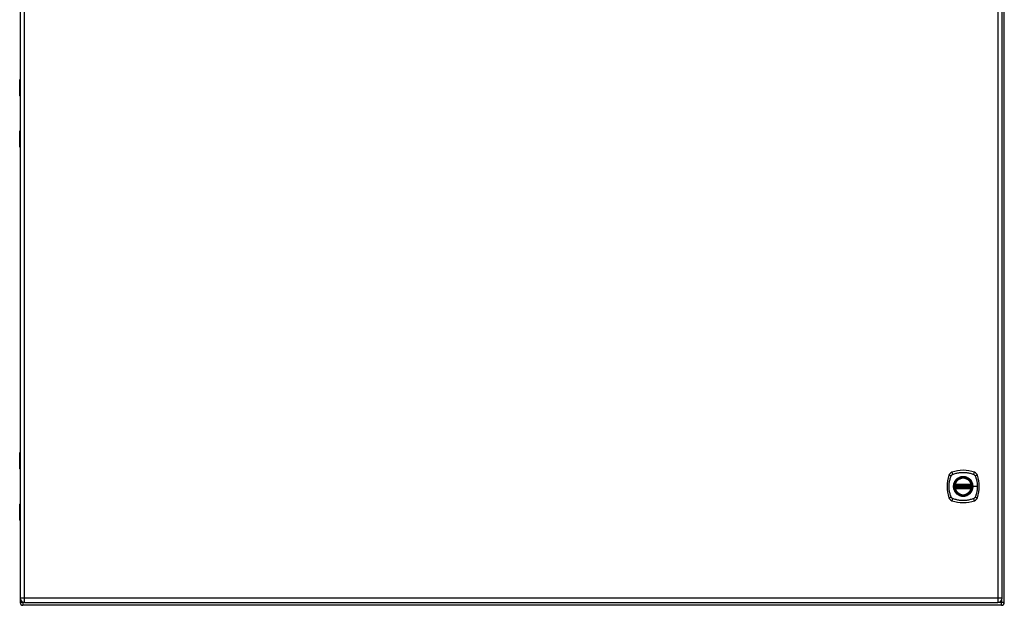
# Model space of a CAD drawing. Header units: inches. Extents: x 24 to 237, y 20 to 146.
# Tile 7 of 11: x 109 to 145, y 63 to 84. Entities that reach past the tile are written whole.
import ezdxf

# ---------------------------------------------------------------- set-up
doc = ezdxf.new("R2010")
doc.units = ezdxf.units.IN
doc.header["$MEASUREMENT"] = 0
doc.layers.add('Visible Edges(ANSI)', color=7, linetype='Continuous', lineweight=25)
doc.layers.add('Visible Tangent Edges(ANSI)', color=7, linetype='Continuous', lineweight=25)

msp = doc.modelspace()

# ---------------------------------------------------------------- linework, layer by layer
at = {"layer": 'Visible Edges(ANSI)'}
for p, q in [((144.526, 62.682), (144.526, 98.526)), ((108.527, 98.324), (108.527, 62.843)), ((144.445, 62.843), (144.445, 98.324)), ((108.526, 92.985), (108.526, 81.833)), ((108.508, 81.229), (108.508, 81.813)), ((108.527, 81.213), (108.523, 81.213)), ((108.526, 81.213), (108.526, 79.953)), ((108.508, 79.353), (108.508, 79.937)), ((108.523, 79.953), (108.527, 79.953)), ((108.526, 79.333), (108.526, 68.182)), ((108.508, 67.577), (108.508, 68.162)), ((108.527, 67.562), (108.523, 67.562)), ((108.526, 67.562), (108.526, 66.302)), ((142.724, 66.971), (143.318, 66.971)), ((143.318, 66.892), (142.724, 66.892)), ((142.729, 66.991), (143.314, 66.991)), ((143.314, 66.872), (142.729, 66.872)), ((108.508, 65.701), (108.508, 66.286)), ((108.523, 66.302), (108.527, 66.302)), ((108.526, 65.682), (108.526, 62.682)), ((108.688, 62.682), (144.284, 62.682)), ((144.427, 62.583), (108.625, 62.583))]:
    msp.add_line(p, q, dxfattribs=at)
at = {"layer": 'Visible Edges(ANSI)', "flags": 128}
for points in [[(142.713, 66.985), (142.713, 66.985), (142.713, 66.985), (142.713, 66.984), (142.713, 66.984), (142.713, 66.983), (142.712, 66.983), (142.712, 66.982), (142.712, 66.982), (142.712, 66.981), (142.712, 66.98), (142.712, 66.979), (142.712, 66.978), (142.711, 66.976), (142.711, 66.975), (142.711, 66.974), (142.711, 66.973), (142.711, 66.971), (142.711, 66.97), (142.71, 66.968), (142.71, 66.967), (142.71, 66.965), (142.71, 66.963), (142.71, 66.962), (142.71, 66.96)], [(142.71, 66.903), (142.71, 66.901), (142.71, 66.9), (142.71, 66.898), (142.71, 66.897), (142.71, 66.895), (142.711, 66.894), (142.711, 66.892), (142.711, 66.891), (142.711, 66.889), (142.711, 66.888), (142.711, 66.887), (142.712, 66.886), (142.712, 66.885), (142.712, 66.884), (142.712, 66.883), (142.712, 66.882), (142.712, 66.881), (142.712, 66.88), (142.713, 66.88), (142.713, 66.879), (142.713, 66.879), (142.713, 66.879), (142.713, 66.878), (142.713, 66.878)], [(143.333, 66.96), (143.333, 66.962), (143.333, 66.963), (143.332, 66.965), (143.332, 66.967), (143.332, 66.968), (143.332, 66.97), (143.332, 66.971), (143.332, 66.973), (143.331, 66.974), (143.331, 66.975), (143.331, 66.976), (143.331, 66.978), (143.331, 66.979), (143.331, 66.98), (143.33, 66.981), (143.33, 66.982), (143.33, 66.982), (143.33, 66.983), (143.33, 66.983), (143.33, 66.984), (143.33, 66.984), (143.33, 66.985), (143.33, 66.985), (143.33, 66.985)], [(143.33, 66.878), (143.33, 66.878), (143.33, 66.879), (143.33, 66.879), (143.33, 66.879), (143.33, 66.88), (143.33, 66.88), (143.33, 66.881), (143.33, 66.882), (143.33, 66.883), (143.331, 66.884), (143.331, 66.885), (143.331, 66.886), (143.331, 66.887), (143.331, 66.888), (143.331, 66.889), (143.332, 66.891), (143.332, 66.892), (143.332, 66.894), (143.332, 66.895), (143.332, 66.897), (143.332, 66.898), (143.333, 66.9), (143.333, 66.901), (143.333, 66.903)]]:
    msp.add_lwpolyline(points, dxfattribs=at)
at = {"layer": 'Visible Edges(ANSI)'}
for radius in [0.32, 0.315]:
    msp.add_circle((143.021, 66.932), radius, dxfattribs=at)
for centre, radius, start, end in [((108.527, 81.813), 0.0197, 90.5386, 180), ((108.523, 81.229), 0.0157, 180, 270), ((108.523, 79.937), 0.0157, 90, 180), ((108.527, 79.353), 0.0197, 180, 269.4614), ((108.527, 68.162), 0.0197, 90.5386, 180), ((108.523, 67.577), 0.0157, 180, 270), ((142.667, 67.286), 0.177, 108.7722, 161.2278), ((143.021, 66.243), 1.28, 71.2278, 108.7722), ((143.376, 67.286), 0.177, 18.7722, 71.2278), ((143.71, 66.932), 1.28, 161.2278, 198.7722), ((143.021, 66.932), 0.313, 166.3656, 170.216), ((143.021, 66.932), 0.313, 13.6344, 166.3656), ((142.729, 67.003), 0.0118, 166.3656, 270), ((143.314, 67.003), 0.0118, 270, 13.6344), ((143.021, 66.932), 0.313, 9.784, 13.6344), ((142.332, 66.932), 1.28, 341.2278, 18.7722), ((143.021, 66.932), 0.313, 174.7499, 185.2501), ((142.724, 66.983), 0.0118, 170.216, 270), ((142.724, 66.88), 0.0118, 90, 189.784), ((143.021, 66.932), 0.313, 189.784, 193.6344), ((142.729, 66.861), 0.0118, 90, 193.6344), ((143.021, 66.932), 0.313, 193.6344, 346.3656), ((143.314, 66.861), 0.0118, 346.3656, 90), ((143.318, 66.983), 0.0118, 270, 9.784), ((143.318, 66.88), 0.0118, 350.216, 90), ((143.021, 66.932), 0.313, 346.3656, 350.216), ((143.021, 66.932), 0.313, 354.7499, 5.2501), ((108.523, 66.286), 0.0157, 90, 180), ((142.667, 66.577), 0.177, 198.7722, 251.2278), ((143.021, 67.621), 1.28, 251.2278, 288.7722), ((143.376, 66.577), 0.177, 288.7722, 341.2278), ((108.527, 65.701), 0.0197, 180, 269.4614), ((108.625, 62.682), 0.099, 180, 270), ((108.688, 62.843), 0.161, 180, 270), ((144.284, 62.843), 0.161, 270, 0), ((144.427, 62.682), 0.099, 270, 0)]:
    msp.add_arc(centre, radius, start, end, dxfattribs=at)
at = {"layer": 'Visible Tangent Edges(ANSI)'}
for p, q in [((108.688, 62.843), (108.688, 98.324)), ((144.284, 98.324), (144.284, 62.843)), ((108.527, 81.813), (108.508, 81.813)), ((108.508, 81.229), (108.527, 81.229)), ((108.527, 79.937), (108.508, 79.937)), ((108.508, 79.353), (108.527, 79.353)), ((108.527, 68.162), (108.508, 68.162)), ((108.508, 67.577), (108.527, 67.577)), ((142.717, 67.005), (142.729, 67.003)), ((142.729, 66.991), (142.729, 67.003)), ((143.314, 67.003), (142.729, 67.003)), ((143.314, 67.003), (143.325, 67.005)), ((143.314, 67.003), (143.314, 66.991)), ((142.71, 66.96), (142.721, 66.959)), ((142.71, 66.903), (142.721, 66.904)), ((142.719, 66.984), (142.713, 66.985)), ((142.713, 66.878), (142.719, 66.879)), ((142.729, 66.861), (142.717, 66.858)), ((142.721, 66.959), (143.321, 66.959)), ((143.321, 66.904), (142.721, 66.904)), ((142.724, 66.971), (142.724, 66.981)), ((142.724, 66.882), (142.724, 66.892)), ((142.729, 66.981), (142.729, 66.991)), ((142.729, 66.981), (143.314, 66.981)), ((142.729, 66.872), (142.729, 66.882)), ((143.314, 66.882), (142.729, 66.882)), ((142.729, 66.861), (142.729, 66.872)), ((142.729, 66.861), (143.314, 66.861)), ((143.314, 66.991), (143.314, 66.981)), ((143.314, 66.882), (143.314, 66.872)), ((143.314, 66.872), (143.314, 66.861)), ((143.325, 66.858), (143.314, 66.861)), ((143.318, 66.981), (143.318, 66.971)), ((143.318, 66.892), (143.318, 66.882)), ((143.321, 66.959), (143.333, 66.96)), ((143.321, 66.904), (143.333, 66.903)), ((143.33, 66.985), (143.324, 66.984)), ((143.324, 66.879), (143.33, 66.878)), ((143.373, 66.932), (143.378, 66.932)), ((143.538, 66.932), (143.378, 66.932)), ((108.527, 66.286), (108.508, 66.286)), ((108.508, 65.701), (108.527, 65.701)), ((108.625, 62.682), (108.526, 62.682)), ((108.688, 62.843), (108.527, 62.843)), ((108.625, 62.682), (108.625, 62.695)), ((108.676, 62.682), (108.625, 62.682)), ((108.625, 62.682), (108.625, 62.583)), ((108.688, 62.682), (108.688, 62.843)), ((144.284, 62.843), (108.688, 62.843)), ((144.284, 62.843), (144.284, 62.682)), ((144.445, 62.843), (144.284, 62.843)), ((144.427, 62.682), (144.297, 62.682)), ((144.427, 62.767), (144.427, 62.682)), ((144.526, 62.682), (144.427, 62.682)), ((144.427, 62.583), (144.427, 62.682))]:
    msp.add_line(p, q, dxfattribs=at)
at = {"layer": 'Visible Tangent Edges(ANSI)', "flags": 128}
for points in [[(108.527, 81.598), (108.526, 81.598), (108.524, 81.596), (108.523, 81.595), (108.521, 81.593), (108.52, 81.591), (108.519, 81.588), (108.518, 81.585), (108.518, 81.582), (108.517, 81.578), (108.517, 81.575), (108.516, 81.571), (108.516, 81.567), (108.516, 81.564), (108.517, 81.56), (108.517, 81.556), (108.518, 81.553), (108.518, 81.55), (108.519, 81.547), (108.52, 81.544), (108.521, 81.542), (108.523, 81.54), (108.524, 81.538), (108.526, 81.537), (108.527, 81.536)], [(108.527, 81.556), (108.527, 81.557), (108.527, 81.558), (108.527, 81.559), (108.526, 81.56), (108.526, 81.561), (108.526, 81.561), (108.526, 81.562), (108.526, 81.563), (108.526, 81.564), (108.526, 81.565), (108.526, 81.566), (108.526, 81.567), (108.526, 81.568), (108.526, 81.569), (108.526, 81.57), (108.526, 81.571), (108.526, 81.572), (108.526, 81.573), (108.526, 81.574), (108.526, 81.575), (108.527, 81.576), (108.527, 81.577), (108.527, 81.578), (108.527, 81.579)], [(108.527, 79.63), (108.526, 79.629), (108.524, 79.628), (108.523, 79.626), (108.521, 79.624), (108.52, 79.622), (108.519, 79.619), (108.518, 79.617), (108.518, 79.613), (108.517, 79.61), (108.517, 79.606), (108.516, 79.603), (108.516, 79.599), (108.516, 79.595), (108.517, 79.591), (108.517, 79.588), (108.518, 79.584), (108.518, 79.581), (108.519, 79.578), (108.52, 79.576), (108.521, 79.573), (108.523, 79.571), (108.524, 79.57), (108.526, 79.569), (108.527, 79.568)], [(108.527, 79.588), (108.527, 79.588), (108.527, 79.589), (108.527, 79.59), (108.526, 79.591), (108.526, 79.592), (108.526, 79.593), (108.526, 79.594), (108.526, 79.595), (108.526, 79.596), (108.526, 79.597), (108.526, 79.598), (108.526, 79.599), (108.526, 79.6), (108.526, 79.601), (108.526, 79.602), (108.526, 79.603), (108.526, 79.604), (108.526, 79.605), (108.526, 79.606), (108.526, 79.607), (108.527, 79.608), (108.527, 79.608), (108.527, 79.609), (108.527, 79.61)], [(108.527, 67.947), (108.526, 67.946), (108.524, 67.945), (108.523, 67.943), (108.521, 67.941), (108.52, 67.939), (108.519, 67.936), (108.518, 67.934), (108.518, 67.93), (108.517, 67.927), (108.517, 67.923), (108.516, 67.92), (108.516, 67.916), (108.516, 67.912), (108.517, 67.908), (108.517, 67.905), (108.518, 67.901), (108.518, 67.898), (108.519, 67.895), (108.52, 67.893), (108.521, 67.89), (108.523, 67.888), (108.524, 67.887), (108.526, 67.886), (108.527, 67.885)], [(108.527, 67.905), (108.527, 67.905), (108.527, 67.906), (108.527, 67.907), (108.526, 67.908), (108.526, 67.909), (108.526, 67.91), (108.526, 67.911), (108.526, 67.912), (108.526, 67.913), (108.526, 67.914), (108.526, 67.915), (108.526, 67.916), (108.526, 67.917), (108.526, 67.918), (108.526, 67.919), (108.526, 67.92), (108.526, 67.921), (108.526, 67.922), (108.526, 67.923), (108.526, 67.924), (108.527, 67.925), (108.527, 67.925), (108.527, 67.926), (108.527, 67.927)], [(142.581, 67.32), (142.583, 67.323), (142.584, 67.326), (142.586, 67.328), (142.587, 67.331), (142.589, 67.334), (142.591, 67.336), (142.592, 67.339), (142.594, 67.341), (142.596, 67.344), (142.598, 67.346), (142.6, 67.348), (142.602, 67.35), (142.605, 67.353), (142.607, 67.355), (142.609, 67.357), (142.612, 67.359), (142.614, 67.36), (142.617, 67.362), (142.619, 67.364), (142.622, 67.366), (142.624, 67.367), (142.627, 67.369), (142.63, 67.37), (142.633, 67.372)], [(142.633, 67.372), (142.666, 67.385), (142.697, 67.396), (142.729, 67.405), (142.76, 67.414), (142.792, 67.422), (142.824, 67.429), (142.857, 67.435), (142.889, 67.44), (142.922, 67.443), (142.955, 67.446), (142.988, 67.448), (143.021, 67.448), (143.054, 67.448), (143.087, 67.446), (143.12, 67.443), (143.153, 67.44), (143.185, 67.435), (143.218, 67.429), (143.25, 67.422), (143.282, 67.414), (143.314, 67.405), (143.345, 67.396), (143.376, 67.385), (143.41, 67.372)], [(143.41, 67.372), (143.411, 67.371), (143.413, 67.37), (143.414, 67.369), (143.415, 67.369), (143.417, 67.368), (143.418, 67.367), (143.419, 67.366), (143.421, 67.366), (143.422, 67.365), (143.423, 67.364), (143.425, 67.363), (143.426, 67.362), (143.427, 67.361), (143.428, 67.36), (143.43, 67.36), (143.431, 67.359), (143.432, 67.358), (143.433, 67.357), (143.434, 67.356), (143.436, 67.355), (143.437, 67.354), (143.438, 67.353), (143.439, 67.351), (143.44, 67.35)], [(142.581, 66.543), (142.568, 66.577), (142.557, 66.608), (142.547, 66.639), (142.539, 66.671), (142.531, 66.703), (142.524, 66.735), (142.518, 66.767), (142.513, 66.8), (142.51, 66.833), (142.507, 66.865), (142.505, 66.898), (142.505, 66.931), (142.505, 66.964), (142.507, 66.997), (142.51, 67.03), (142.513, 67.063), (142.518, 67.096), (142.524, 67.128), (142.531, 67.16), (142.539, 67.192), (142.547, 67.224), (142.557, 67.256), (142.568, 67.287), (142.581, 67.32)], [(142.747, 67.159), (142.734, 67.143), (142.722, 67.126), (142.712, 67.109), (142.702, 67.09), (142.693, 67.072), (142.686, 67.053), (142.679, 67.033), (142.674, 67.013), (142.67, 66.993), (142.667, 66.973), (142.665, 66.952), (142.664, 66.931), (142.665, 66.911), (142.667, 66.89), (142.67, 66.87), (142.674, 66.85), (142.679, 66.83), (142.686, 66.81), (142.693, 66.791), (142.702, 66.773), (142.712, 66.754), (142.722, 66.737), (142.734, 66.72), (142.747, 66.704)], [(143.373, 66.932), (143.361, 66.84), (143.326, 66.755), (143.27, 66.682), (143.197, 66.626), (143.112, 66.591), (143.021, 66.579), (142.93, 66.592), (142.845, 66.627), (142.772, 66.683), (142.716, 66.755), (142.681, 66.841), (142.669, 66.932), (142.681, 67.023), (142.716, 67.108), (142.772, 67.181), (142.845, 67.237), (142.93, 67.272), (143.021, 67.284), (143.113, 67.272), (143.198, 67.236), (143.271, 67.181), (143.326, 67.108), (143.361, 67.023), (143.373, 66.932)], [(142.717, 67.005), (142.717, 67.004), (142.717, 67.004), (142.716, 67.003), (142.716, 67.002), (142.716, 67.001), (142.716, 67), (142.716, 66.999), (142.716, 66.998), (142.716, 66.997), (142.716, 66.996), (142.716, 66.995), (142.716, 66.994), (142.716, 66.993), (142.716, 66.992), (142.716, 66.991), (142.716, 66.99), (142.717, 66.989), (142.717, 66.989), (142.717, 66.988), (142.717, 66.987), (142.718, 66.986), (142.718, 66.985), (142.718, 66.985), (142.719, 66.984)], [(142.794, 67.206), (142.792, 67.204), (142.789, 67.203), (142.787, 67.201), (142.785, 67.199), (142.783, 67.197), (142.781, 67.195), (142.779, 67.193), (142.777, 67.192), (142.775, 67.19), (142.773, 67.188), (142.771, 67.186), (142.769, 67.184), (142.767, 67.182), (142.765, 67.18), (142.763, 67.178), (142.761, 67.176), (142.759, 67.174), (142.758, 67.172), (142.756, 67.17), (142.754, 67.168), (142.752, 67.166), (142.75, 67.163), (142.748, 67.161), (142.747, 67.159)], [(143.249, 67.206), (143.233, 67.219), (143.216, 67.231), (143.198, 67.241), (143.18, 67.251), (143.161, 67.26), (143.142, 67.267), (143.123, 67.274), (143.103, 67.279), (143.083, 67.283), (143.062, 67.286), (143.042, 67.288), (143.021, 67.288), (143.001, 67.288), (142.98, 67.286), (142.96, 67.283), (142.939, 67.279), (142.92, 67.274), (142.9, 67.267), (142.881, 67.26), (142.862, 67.251), (142.844, 67.241), (142.827, 67.231), (142.81, 67.219), (142.794, 67.206)], [(143.296, 67.159), (143.294, 67.161), (143.292, 67.163), (143.29, 67.166), (143.289, 67.168), (143.287, 67.17), (143.285, 67.172), (143.283, 67.174), (143.281, 67.176), (143.279, 67.178), (143.277, 67.18), (143.275, 67.182), (143.273, 67.184), (143.271, 67.186), (143.269, 67.188), (143.267, 67.19), (143.265, 67.192), (143.263, 67.193), (143.261, 67.195), (143.259, 67.197), (143.257, 67.199), (143.255, 67.201), (143.253, 67.203), (143.251, 67.204), (143.249, 67.206)], [(143.378, 66.932), (143.378, 66.942), (143.378, 66.952), (143.377, 66.962), (143.376, 66.973), (143.374, 66.983), (143.373, 66.993), (143.371, 67.003), (143.369, 67.013), (143.366, 67.023), (143.363, 67.033), (143.36, 67.043), (143.357, 67.053), (143.353, 67.062), (143.349, 67.072), (143.345, 67.081), (143.341, 67.09), (143.336, 67.1), (143.331, 67.109), (143.326, 67.117), (143.32, 67.126), (143.314, 67.135), (143.309, 67.143), (143.302, 67.151), (143.296, 67.159)], [(143.324, 66.984), (143.324, 66.985), (143.325, 66.985), (143.325, 66.986), (143.325, 66.987), (143.325, 66.988), (143.326, 66.989), (143.326, 66.989), (143.326, 66.99), (143.326, 66.991), (143.326, 66.992), (143.326, 66.993), (143.326, 66.994), (143.327, 66.995), (143.327, 66.996), (143.327, 66.997), (143.327, 66.998), (143.326, 66.999), (143.326, 67), (143.326, 67.001), (143.326, 67.002), (143.326, 67.003), (143.326, 67.004), (143.326, 67.004), (143.325, 67.005)], [(143.44, 67.35), (143.441, 67.349), (143.442, 67.348), (143.443, 67.347), (143.444, 67.346), (143.445, 67.345), (143.446, 67.344), (143.447, 67.342), (143.448, 67.341), (143.449, 67.34), (143.45, 67.339), (143.451, 67.337), (143.452, 67.336), (143.453, 67.335), (143.454, 67.334), (143.454, 67.332), (143.455, 67.331), (143.456, 67.33), (143.457, 67.328), (143.458, 67.327), (143.458, 67.326), (143.459, 67.324), (143.46, 67.323), (143.461, 67.322), (143.461, 67.32)], [(143.461, 67.32), (143.469, 67.302), (143.475, 67.287), (143.48, 67.271), (143.485, 67.256), (143.49, 67.24), (143.495, 67.224), (143.5, 67.208), (143.504, 67.193), (143.508, 67.177), (143.512, 67.161), (143.515, 67.144), (143.519, 67.128), (143.522, 67.112), (143.524, 67.096), (143.527, 67.08), (143.529, 67.063), (143.531, 67.047), (143.533, 67.03), (143.534, 67.014), (143.536, 66.998), (143.537, 66.981), (143.537, 66.965), (143.538, 66.948), (143.538, 66.932)], [(142.719, 66.879), (142.718, 66.879), (142.718, 66.878), (142.718, 66.877), (142.717, 66.876), (142.717, 66.875), (142.717, 66.875), (142.717, 66.874), (142.716, 66.873), (142.716, 66.872), (142.716, 66.871), (142.716, 66.87), (142.716, 66.869), (142.716, 66.868), (142.716, 66.867), (142.716, 66.866), (142.716, 66.865), (142.716, 66.864), (142.716, 66.864), (142.716, 66.863), (142.716, 66.862), (142.716, 66.861), (142.717, 66.86), (142.717, 66.859), (142.717, 66.858)], [(142.719, 66.984), (142.719, 66.984), (142.719, 66.983), (142.719, 66.983), (142.72, 66.983), (142.72, 66.983), (142.72, 66.983), (142.72, 66.983), (142.72, 66.983), (142.721, 66.982), (142.721, 66.982), (142.721, 66.982), (142.721, 66.982), (142.722, 66.982), (142.722, 66.982), (142.722, 66.982), (142.722, 66.982), (142.723, 66.982), (142.723, 66.981), (142.723, 66.981), (142.723, 66.981), (142.724, 66.981), (142.724, 66.981), (142.724, 66.981), (142.724, 66.981)], [(142.724, 66.882), (142.724, 66.882), (142.724, 66.882), (142.724, 66.882), (142.723, 66.882), (142.723, 66.882), (142.723, 66.882), (142.723, 66.882), (142.722, 66.882), (142.722, 66.881), (142.722, 66.881), (142.722, 66.881), (142.721, 66.881), (142.721, 66.881), (142.721, 66.881), (142.721, 66.881), (142.72, 66.881), (142.72, 66.881), (142.72, 66.88), (142.72, 66.88), (142.72, 66.88), (142.719, 66.88), (142.719, 66.88), (142.719, 66.88), (142.719, 66.879)], [(142.721, 66.959), (142.721, 66.96), (142.722, 66.961), (142.722, 66.961), (142.722, 66.962), (142.722, 66.963), (142.722, 66.964), (142.722, 66.964), (142.723, 66.965), (142.723, 66.966), (142.723, 66.966), (142.723, 66.967), (142.723, 66.968), (142.723, 66.968), (142.724, 66.969), (142.724, 66.969), (142.724, 66.969), (142.724, 66.97), (142.724, 66.97), (142.724, 66.97), (142.724, 66.971), (142.724, 66.971), (142.724, 66.971), (142.724, 66.971), (142.724, 66.971)], [(142.724, 66.892), (142.724, 66.892), (142.724, 66.892), (142.724, 66.892), (142.724, 66.893), (142.724, 66.893), (142.724, 66.893), (142.724, 66.893), (142.724, 66.894), (142.724, 66.894), (142.724, 66.895), (142.723, 66.895), (142.723, 66.896), (142.723, 66.896), (142.723, 66.897), (142.723, 66.898), (142.723, 66.898), (142.722, 66.899), (142.722, 66.9), (142.722, 66.9), (142.722, 66.901), (142.722, 66.902), (142.722, 66.903), (142.721, 66.903), (142.721, 66.904)], [(142.724, 66.981), (142.725, 66.981), (142.725, 66.981), (142.725, 66.981), (142.725, 66.981), (142.725, 66.981), (142.725, 66.981), (142.726, 66.981), (142.726, 66.981), (142.726, 66.981), (142.726, 66.981), (142.726, 66.981), (142.726, 66.981), (142.727, 66.981), (142.727, 66.981), (142.727, 66.981), (142.727, 66.981), (142.727, 66.981), (142.728, 66.981), (142.728, 66.981), (142.728, 66.981), (142.728, 66.981), (142.728, 66.981), (142.728, 66.981), (142.729, 66.981)], [(142.729, 66.882), (142.728, 66.882), (142.728, 66.882), (142.728, 66.882), (142.728, 66.882), (142.728, 66.882), (142.728, 66.882), (142.727, 66.882), (142.727, 66.882), (142.727, 66.882), (142.727, 66.882), (142.727, 66.882), (142.726, 66.882), (142.726, 66.882), (142.726, 66.882), (142.726, 66.882), (142.726, 66.882), (142.726, 66.882), (142.725, 66.882), (142.725, 66.882), (142.725, 66.882), (142.725, 66.882), (142.725, 66.882), (142.725, 66.882), (142.724, 66.882)], [(142.747, 66.704), (142.748, 66.702), (142.75, 66.7), (142.752, 66.698), (142.754, 66.696), (142.756, 66.694), (142.758, 66.691), (142.759, 66.689), (142.761, 66.687), (142.763, 66.685), (142.765, 66.683), (142.767, 66.681), (142.769, 66.679), (142.771, 66.677), (142.773, 66.676), (142.775, 66.674), (142.777, 66.672), (142.779, 66.67), (142.781, 66.668), (142.783, 66.666), (142.785, 66.664), (142.787, 66.662), (142.789, 66.661), (142.792, 66.659), (142.794, 66.657)], [(142.794, 66.657), (142.81, 66.644), (142.827, 66.633), (142.844, 66.622), (142.862, 66.612), (142.881, 66.604), (142.9, 66.596), (142.92, 66.59), (142.94, 66.584), (142.96, 66.58), (142.98, 66.577), (143.001, 66.575), (143.021, 66.575), (143.042, 66.575), (143.062, 66.577), (143.083, 66.58), (143.103, 66.584), (143.123, 66.59), (143.142, 66.596), (143.162, 66.604), (143.18, 66.612), (143.198, 66.622), (143.216, 66.633), (143.233, 66.644), (143.249, 66.657)], [(143.249, 66.657), (143.251, 66.659), (143.253, 66.661), (143.255, 66.662), (143.257, 66.664), (143.259, 66.666), (143.261, 66.668), (143.263, 66.67), (143.265, 66.672), (143.267, 66.674), (143.269, 66.676), (143.271, 66.677), (143.273, 66.679), (143.275, 66.681), (143.277, 66.683), (143.279, 66.685), (143.281, 66.687), (143.283, 66.689), (143.285, 66.691), (143.287, 66.694), (143.289, 66.696), (143.29, 66.698), (143.292, 66.7), (143.294, 66.702), (143.296, 66.704)], [(143.296, 66.704), (143.302, 66.712), (143.309, 66.72), (143.315, 66.729), (143.32, 66.737), (143.326, 66.746), (143.331, 66.755), (143.336, 66.764), (143.341, 66.773), (143.345, 66.782), (143.349, 66.792), (143.353, 66.801), (143.357, 66.811), (143.36, 66.82), (143.363, 66.83), (143.366, 66.84), (143.369, 66.85), (143.371, 66.86), (143.373, 66.87), (143.374, 66.88), (143.376, 66.891), (143.377, 66.901), (143.378, 66.911), (143.378, 66.921), (143.378, 66.932)], [(143.314, 66.981), (143.314, 66.981), (143.314, 66.981), (143.314, 66.981), (143.315, 66.981), (143.315, 66.981), (143.315, 66.981), (143.315, 66.981), (143.315, 66.981), (143.315, 66.981), (143.316, 66.981), (143.316, 66.981), (143.316, 66.981), (143.316, 66.981), (143.316, 66.981), (143.317, 66.981), (143.317, 66.981), (143.317, 66.981), (143.317, 66.981), (143.317, 66.981), (143.317, 66.981), (143.318, 66.981), (143.318, 66.981), (143.318, 66.981), (143.318, 66.981)], [(143.318, 66.882), (143.318, 66.882), (143.318, 66.882), (143.318, 66.882), (143.317, 66.882), (143.317, 66.882), (143.317, 66.882), (143.317, 66.882), (143.317, 66.882), (143.317, 66.882), (143.316, 66.882), (143.316, 66.882), (143.316, 66.882), (143.316, 66.882), (143.316, 66.882), (143.315, 66.882), (143.315, 66.882), (143.315, 66.882), (143.315, 66.882), (143.315, 66.882), (143.315, 66.882), (143.314, 66.882), (143.314, 66.882), (143.314, 66.882), (143.314, 66.882)], [(143.318, 66.981), (143.318, 66.981), (143.319, 66.981), (143.319, 66.981), (143.319, 66.981), (143.319, 66.981), (143.32, 66.981), (143.32, 66.982), (143.32, 66.982), (143.32, 66.982), (143.321, 66.982), (143.321, 66.982), (143.321, 66.982), (143.321, 66.982), (143.322, 66.982), (143.322, 66.982), (143.322, 66.983), (143.322, 66.983), (143.323, 66.983), (143.323, 66.983), (143.323, 66.983), (143.323, 66.983), (143.323, 66.983), (143.324, 66.984), (143.324, 66.984)], [(143.318, 66.971), (143.318, 66.971), (143.318, 66.971), (143.318, 66.971), (143.318, 66.971), (143.318, 66.97), (143.318, 66.97), (143.318, 66.97), (143.319, 66.969), (143.319, 66.969), (143.319, 66.969), (143.319, 66.968), (143.319, 66.968), (143.319, 66.967), (143.319, 66.966), (143.32, 66.966), (143.32, 66.965), (143.32, 66.964), (143.32, 66.964), (143.32, 66.963), (143.321, 66.962), (143.321, 66.961), (143.321, 66.961), (143.321, 66.96), (143.321, 66.959)], [(143.321, 66.904), (143.321, 66.903), (143.321, 66.903), (143.321, 66.902), (143.321, 66.901), (143.32, 66.9), (143.32, 66.9), (143.32, 66.899), (143.32, 66.898), (143.32, 66.898), (143.319, 66.897), (143.319, 66.896), (143.319, 66.896), (143.319, 66.895), (143.319, 66.895), (143.319, 66.894), (143.319, 66.894), (143.318, 66.893), (143.318, 66.893), (143.318, 66.893), (143.318, 66.893), (143.318, 66.892), (143.318, 66.892), (143.318, 66.892), (143.318, 66.892)], [(143.324, 66.879), (143.324, 66.88), (143.323, 66.88), (143.323, 66.88), (143.323, 66.88), (143.323, 66.88), (143.323, 66.88), (143.322, 66.881), (143.322, 66.881), (143.322, 66.881), (143.322, 66.881), (143.321, 66.881), (143.321, 66.881), (143.321, 66.881), (143.321, 66.881), (143.32, 66.881), (143.32, 66.882), (143.32, 66.882), (143.32, 66.882), (143.319, 66.882), (143.319, 66.882), (143.319, 66.882), (143.319, 66.882), (143.318, 66.882), (143.318, 66.882)], [(143.325, 66.858), (143.326, 66.859), (143.326, 66.86), (143.326, 66.861), (143.326, 66.862), (143.326, 66.863), (143.326, 66.864), (143.326, 66.864), (143.327, 66.865), (143.327, 66.866), (143.327, 66.867), (143.327, 66.868), (143.326, 66.869), (143.326, 66.87), (143.326, 66.871), (143.326, 66.872), (143.326, 66.873), (143.326, 66.874), (143.326, 66.875), (143.325, 66.875), (143.325, 66.876), (143.325, 66.877), (143.325, 66.878), (143.324, 66.879), (143.324, 66.879)], [(143.538, 66.932), (143.538, 66.915), (143.537, 66.899), (143.537, 66.882), (143.536, 66.866), (143.534, 66.849), (143.533, 66.833), (143.531, 66.816), (143.529, 66.8), (143.527, 66.784), (143.524, 66.767), (143.522, 66.751), (143.518, 66.735), (143.515, 66.719), (143.512, 66.703), (143.508, 66.687), (143.504, 66.671), (143.5, 66.655), (143.495, 66.639), (143.49, 66.623), (143.485, 66.608), (143.48, 66.592), (143.475, 66.577), (143.469, 66.561), (143.461, 66.543)], [(142.633, 66.492), (142.63, 66.493), (142.627, 66.494), (142.624, 66.496), (142.622, 66.498), (142.619, 66.499), (142.617, 66.501), (142.614, 66.503), (142.612, 66.505), (142.609, 66.507), (142.607, 66.509), (142.605, 66.511), (142.603, 66.513), (142.6, 66.515), (142.598, 66.517), (142.596, 66.52), (142.594, 66.522), (142.592, 66.524), (142.591, 66.527), (142.589, 66.53), (142.587, 66.532), (142.586, 66.535), (142.584, 66.537), (142.583, 66.54), (142.581, 66.543)], [(143.41, 66.492), (143.376, 66.478), (143.345, 66.467), (143.314, 66.458), (143.282, 66.449), (143.25, 66.441), (143.218, 66.434), (143.185, 66.428), (143.153, 66.424), (143.12, 66.42), (143.087, 66.417), (143.054, 66.416), (143.021, 66.415), (142.988, 66.416), (142.955, 66.417), (142.922, 66.42), (142.889, 66.424), (142.857, 66.429), (142.824, 66.434), (142.792, 66.441), (142.76, 66.449), (142.729, 66.458), (142.697, 66.467), (142.666, 66.478), (142.633, 66.492)], [(143.461, 66.543), (143.46, 66.54), (143.458, 66.538), (143.457, 66.535), (143.455, 66.532), (143.454, 66.53), (143.452, 66.527), (143.45, 66.525), (143.448, 66.522), (143.446, 66.52), (143.444, 66.517), (143.442, 66.515), (143.44, 66.513), (143.438, 66.511), (143.436, 66.509), (143.433, 66.507), (143.431, 66.505), (143.428, 66.503), (143.426, 66.501), (143.423, 66.499), (143.421, 66.498), (143.418, 66.496), (143.415, 66.494), (143.413, 66.493), (143.41, 66.492)], [(108.527, 65.978), (108.526, 65.977), (108.524, 65.976), (108.523, 65.975), (108.521, 65.973), (108.52, 65.971), (108.519, 65.968), (108.518, 65.965), (108.518, 65.962), (108.517, 65.958), (108.517, 65.955), (108.516, 65.951), (108.516, 65.947), (108.516, 65.944), (108.517, 65.94), (108.517, 65.936), (108.518, 65.933), (108.518, 65.93), (108.519, 65.927), (108.52, 65.924), (108.521, 65.922), (108.523, 65.92), (108.524, 65.918), (108.526, 65.917), (108.527, 65.916)], [(108.527, 65.936), (108.527, 65.937), (108.527, 65.938), (108.527, 65.939), (108.526, 65.94), (108.526, 65.941), (108.526, 65.941), (108.526, 65.942), (108.526, 65.943), (108.526, 65.944), (108.526, 65.945), (108.526, 65.946), (108.526, 65.947), (108.526, 65.948), (108.526, 65.949), (108.526, 65.95), (108.526, 65.951), (108.526, 65.952), (108.526, 65.953), (108.526, 65.954), (108.526, 65.955), (108.527, 65.956), (108.527, 65.957), (108.527, 65.958), (108.527, 65.959)]]:
    msp.add_lwpolyline(points, dxfattribs=at)
at = {"layer": 'Visible Tangent Edges(ANSI)'}
for radius in [0.346, 0.342, 0.325, 0.324]:
    msp.add_circle((143.021, 66.932), radius, dxfattribs=at)
for start, end in [(13.6344, 166.3656), (174.7499, 185.2501), (193.6344, 346.3656), (354.7499, 5.2501)]:
    msp.add_arc((143.021, 66.932), 0.301, start, end, dxfattribs=at)
for centre, major_axis, ratio, start_param, end_param in [((142.647, 67.344), (-0.037, 0.112), 0.042597, 0.170073, 1.307344), ((143.396, 67.344), (0.037, 0.112), 0.042597, 4.975842, 6.113112), ((142.609, 67.306), (-0.112, 0.037), 0.042597, 4.975842, 6.113112), ((142.713, 66.985), (0.00773, 0.00893), 0.431674, 4.96723, 6.283185), ((143.329, 66.985), (-0.00773, 0.00893), 0.431674, 0, 1.315955), ((143.434, 67.306), (0.112, 0.037), 0.042597, 0.170073, 1.307344), ((142.713, 66.878), (0.00773, -0.00893), 0.431674, 0, 1.315955), ((142.724, 66.979), (0.0021, 0.0116), 0.025638, 0, 1.426581), ((142.724, 66.884), (0.0021, -0.0116), 0.025638, 4.856604, 6.283185), ((143.318, 66.979), (-0.0021, 0.0116), 0.025638, 4.856604, 6.283185), ((143.318, 66.884), (-0.0021, -0.0116), 0.025638, 0, 1.426581), ((143.329, 66.878), (-0.00773, -0.00893), 0.431674, 4.96723, 6.283185), ((142.609, 66.557), (-0.112, -0.037), 0.042597, 0.170073, 1.307344), ((142.647, 66.519), (-0.037, -0.112), 0.042597, 4.975842, 6.113112), ((143.396, 66.519), (0.037, -0.112), 0.042597, 0.170073, 1.307344), ((143.434, 66.557), (0.112, -0.037), 0.042597, 4.975842, 6.113112)]:
    msp.add_ellipse(centre, major_axis=major_axis, ratio=ratio, start_param=start_param, end_param=end_param, dxfattribs=at)

doc.saveas('drawing.dxf')
